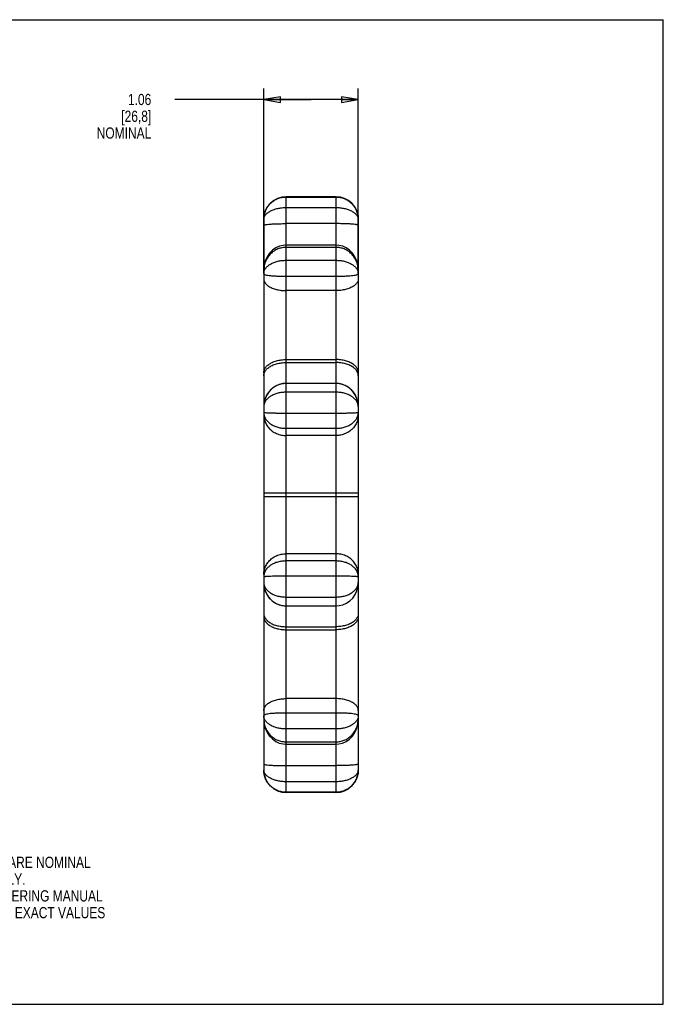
# Model space of a CAD drawing. Header units: inches. Extents: x 0 to 17, y 0 to 11.
# Tile 2 of 2: x 9.8 to 17, y 0 to 11. Entities that reach past the tile are written whole.
import ezdxf

# ---------------------------------------------------------------- set-up
doc = ezdxf.new("R2010")
doc.units = ezdxf.units.IN
doc.header["$LTSCALE"] = 0.935
doc.header["$MEASUREMENT"] = 0
doc.layers.get('0').update_dxf_attribs({"linetype": 'CONTINUOUS'})
doc.styles.get("Standard").update_dxf_attribs({"font": 'txt', "width": 0.8})
doc.dimstyles.new('DIMSTYLE_1', dxfattribs={"dimtxt": 0.125, "dimasz": 0.1875, "dimexe": 0.18, "dimexo": 0.0625, "dimgap": 0.09, "dimtad": 0, "dimtih": 1, "dimtoh": 1, "dimzin": 4, "dimdsep": 46, "dimtxsty": 'STANDARD', "dimblk": 'CLOSED', "dimblk1": 'CLOSED', "dimblk2": 'CLOSED', "dimcen": 0.09, "dimadec": 0, "dimazin": 0, "dimtp": 0.01, "dimtm": 0.01, "dimtfac": 1, "dimtofl": 0, "dimtmove": 0, "dimatfit": 3, "dimldrblk": 'CLOSED', "dimfxl": 1, "dimtolj": 1, "dimtzin": 4, "dimarcsym": 0})

# ---------------------------------------------------------------- blocks, each defined once
blk = doc.blocks.new('_CLOSED')
at = {"color": 0, "linetype": 'BYBLOCK'}
for p, q in [((0, 0), (-1, 0.167)), ((-1, 0.167), (-1, -0.167)), ((-1, -0.167), (0, 0)), ((-1, 0), (0, 0))]:
    blk.add_line(p, q, dxfattribs=at)
blk = doc.blocks.new('*D2')
at = {"color": 3, "linetype": 'CONTINUOUS'}
for p, q in [((12.539, 8.167), (12.539, 10.233)), ((13.594, 8.167), (13.594, 10.233)), ((13.066, 10.108), (11.544, 10.108)), ((12.539, 10.108), (13.066, 10.108)), ((13.594, 10.108), (13.066, 10.108))]:
    blk.add_line(p, q, dxfattribs=at)
at = {"color": 3, "linetype": 'CONTINUOUS', "xscale": 0.1875, "yscale": 0.1875, "zscale": 0.1875, "rotation": 180}
blk.add_blockref('_CLOSED', (12.539, 10.108), dxfattribs=at)
at = {"color": 3, "linetype": 'CONTINUOUS', "xscale": 0.1875, "yscale": 0.1875, "zscale": 0.1875}
blk.add_blockref('_CLOSED', (13.594, 10.108), dxfattribs=at)
at = {"color": 3, "linetype": 'CONTINUOUS', "insert": (11.282, 10.171), "char_height": 0.125, "width": 0.7, "attachment_point": 3, "line_spacing_factor": 0.9}
blk.add_mtext('1.06\\P[26,8]\\PNOMINAL', dxfattribs=at)

msp = doc.modelspace()

# ---------------------------------------------------------------- linework, layer by layer
at = {"color": 7, "linetype": 'CONTINUOUS'}
for p, q in [((0, 11), (17, 11)), ((17, 0), (17, 11)), ((12.789, 2.366), (12.789, 9.022)), ((13.344, 9.022), (12.789, 9.022)), ((13.344, 9.022), (13.344, 2.366)), ((12.789, 9.019), (13.344, 9.019)), ((12.789, 8.902), (13.344, 8.902)), ((12.539, 8.771), (12.539, 2.617)), ((13.344, 8.722), (12.789, 8.722)), ((13.594, 8.772), (13.594, 2.617)), ((13.344, 8.482), (12.789, 8.482)), ((13.344, 8.456), (12.789, 8.456)), ((12.789, 8.312), (13.344, 8.312)), ((12.789, 8.134), (13.344, 8.134)), ((13.344, 7.973), (12.789, 7.973)), ((12.789, 7.203), (13.344, 7.203)), ((12.789, 7.17), (13.344, 7.17)), ((13.344, 6.937), (12.789, 6.937)), ((13.344, 6.838), (12.789, 6.838)), ((12.539, 6.613), (12.539, 6.613)), ((12.789, 6.605), (13.344, 6.605)), ((12.789, 6.435), (13.344, 6.435)), ((13.344, 6.354), (12.789, 6.354)), ((12.539, 5.715), (13.594, 5.715)), ((12.539, 5.673), (13.594, 5.673)), ((13.344, 5.034), (12.789, 5.034)), ((13.344, 4.953), (12.789, 4.953)), ((13.344, 4.783), (12.789, 4.783)), ((13.594, 4.775), (13.594, 4.775)), ((12.789, 4.55), (13.344, 4.55)), ((12.789, 4.451), (13.344, 4.451)), ((12.789, 4.218), (13.344, 4.218)), ((12.789, 4.185), (13.344, 4.185)), ((13.344, 3.415), (12.789, 3.415)), ((13.344, 3.254), (12.789, 3.254)), ((13.344, 3.076), (12.789, 3.076)), ((12.789, 2.932), (13.344, 2.932)), ((12.789, 2.906), (13.344, 2.906)), ((13.344, 2.666), (12.789, 2.666)), ((13.344, 2.486), (12.789, 2.486)), ((13.344, 2.369), (12.789, 2.369)), ((13.344, 2.366), (12.789, 2.366)), ((0, 0), (17, 0))]:
    msp.add_line(p, q, dxfattribs=at)
for points in [[(12.789, 8.482), (12.755, 8.479), (12.713, 8.469), (12.673, 8.451), (12.636, 8.425), (12.603, 8.391), (12.576, 8.351), (12.555, 8.304), (12.542, 8.252), (12.539, 8.203)], [(13.594, 8.203), (13.59, 8.252), (13.577, 8.304), (13.557, 8.35), (13.53, 8.391), (13.497, 8.425), (13.46, 8.451), (13.42, 8.469), (13.378, 8.479), (13.344, 8.482)], [(12.789, 6.937), (12.753, 6.934), (12.711, 6.924), (12.67, 6.906), (12.633, 6.881), (12.601, 6.849), (12.574, 6.811), (12.554, 6.768), (12.542, 6.721), (12.539, 6.678)], [(13.594, 6.678), (13.59, 6.72), (13.578, 6.767), (13.559, 6.811), (13.532, 6.849), (13.5, 6.881), (13.463, 6.906), (13.422, 6.924), (13.38, 6.934), (13.344, 6.937)], [(12.539, 4.71), (12.542, 4.668), (12.554, 4.621), (12.574, 4.577), (12.6, 4.539), (12.633, 4.508), (12.67, 4.482), (12.71, 4.464), (12.753, 4.454), (12.789, 4.451)], [(13.344, 4.451), (13.379, 4.454), (13.422, 4.464), (13.462, 4.482), (13.499, 4.507), (13.532, 4.539), (13.558, 4.577), (13.578, 4.62), (13.59, 4.667), (13.594, 4.712)], [(12.539, 3.185), (12.542, 3.136), (12.555, 3.085), (12.575, 3.038), (12.603, 2.997), (12.636, 2.964), (12.673, 2.937), (12.712, 2.919), (12.754, 2.909), (12.789, 2.906)], [(13.344, 2.906), (13.377, 2.909), (13.419, 2.919), (13.459, 2.937), (13.496, 2.963), (13.529, 2.997), (13.557, 3.037), (13.577, 3.084), (13.59, 3.136), (13.594, 3.185)]]:
    msp.add_lwpolyline(points, dxfattribs=at)
for centre, radius, start, end in [((12.789, 8.772), 0.25, 90, 180), ((13.344, 8.772), 0.25, 360, 90), ((12.64, 6.677), 0.101, 179.5242, 179.9697), ((13.492, 6.677), 0.102, 0.0477, 0.5012), ((13.455, 4.775), 0.139, 0.0436, 11.4909), ((12.64, 4.711), 0.102, 180.0477, 180.5012), ((13.492, 4.711), 0.101, 359.7317, 359.9698), ((12.789, 2.616), 0.25, 180, 270), ((13.344, 2.616), 0.25, 270, 0)]:
    msp.add_arc(centre, radius, start, end, dxfattribs=at)
for points, knots in [([(12.539, 8.772), (12.539, 8.788), (12.542, 8.822), (12.557, 8.87), (12.581, 8.913), (12.614, 8.951), (12.652, 8.981), (12.695, 9.003), (12.741, 9.016), (12.773, 9.019), (12.789, 9.019)], [0, 0, 0, 0, 0.128805, 0.256823, 0.383775, 0.509279, 0.633686, 0.757008, 0.879047, 1, 1, 1, 1]), ([(13.344, 9.019), (13.359, 9.019), (13.391, 9.016), (13.437, 9.003), (13.48, 8.981), (13.519, 8.951), (13.551, 8.913), (13.575, 8.87), (13.59, 8.822), (13.594, 8.788), (13.594, 8.772)], [0, 0, 0, 0, 0.120953, 0.242992, 0.366313, 0.49072, 0.616224, 0.743176, 0.871193, 1, 1, 1, 1]), ([(12.539, 8.772), (12.539, 8.78), (12.543, 8.798), (12.559, 8.823), (12.583, 8.845), (12.616, 8.865), (12.654, 8.881), (12.696, 8.893), (12.742, 8.9), (12.773, 8.902), (12.789, 8.902)], [0, 0, 0, 0, 0.082629, 0.176603, 0.285596, 0.409388, 0.546156, 0.69274, 0.845205, 1, 1, 1, 1]), ([(13.344, 8.902), (13.359, 8.902), (13.391, 8.9), (13.436, 8.893), (13.479, 8.881), (13.517, 8.865), (13.549, 8.845), (13.574, 8.823), (13.59, 8.798), (13.594, 8.78), (13.594, 8.771)], [0, 0, 0, 0, 0.154773, 0.307218, 0.45378, 0.59053, 0.714304, 0.823282, 0.917243, 1, 1, 1, 1]), ([(12.539, 8.704), (12.539, 8.706), (12.55, 8.709), (12.566, 8.712), (12.597, 8.715), (12.635, 8.718), (12.682, 8.72), (12.734, 8.721), (12.77, 8.722), (12.789, 8.722)], [0, 0, 0, 0, 0.029579, 0.104524, 0.223525, 0.381056, 0.569393, 0.77919, 1, 1, 1, 1]), ([(13.594, 8.704), (13.594, 8.706), (13.582, 8.709), (13.566, 8.712), (13.536, 8.715), (13.497, 8.718), (13.45, 8.72), (13.398, 8.721), (13.362, 8.722), (13.344, 8.722)], [0, 0, 0, 0, 0.029579, 0.104524, 0.223525, 0.381056, 0.569393, 0.77919, 1, 1, 1, 1]), ([(12.789, 8.456), (12.773, 8.456), (12.741, 8.453), (12.695, 8.44), (12.652, 8.417), (12.614, 8.386), (12.581, 8.348), (12.557, 8.303), (12.542, 8.255), (12.539, 8.22), (12.539, 8.203)], [0, 0, 0, 0, 0.119776, 0.240821, 0.363501, 0.487721, 0.613527, 0.741188, 0.870206, 1, 1, 1, 1]), ([(13.594, 8.203), (13.594, 8.22), (13.59, 8.255), (13.575, 8.303), (13.551, 8.348), (13.519, 8.386), (13.48, 8.417), (13.437, 8.44), (13.391, 8.453), (13.359, 8.456), (13.344, 8.456)], [0, 0, 0, 0, 0.129855, 0.258864, 0.386516, 0.512314, 0.636524, 0.759196, 0.880232, 1, 1, 1, 1]), ([(12.544, 8.194), (12.547, 8.204), (12.558, 8.224), (12.583, 8.25), (12.615, 8.272), (12.653, 8.29), (12.696, 8.303), (12.742, 8.311), (12.773, 8.312), (12.789, 8.312)], [0, 0, 0, 0, 0.112345, 0.235576, 0.3709, 0.51785, 0.67403, 0.835889, 1, 1, 1, 1]), ([(13.344, 8.312), (13.359, 8.312), (13.391, 8.311), (13.436, 8.303), (13.479, 8.29), (13.517, 8.272), (13.549, 8.25), (13.574, 8.224), (13.585, 8.204), (13.589, 8.194)], [0, 0, 0, 0, 0.164111, 0.32597, 0.48215, 0.6291, 0.764424, 0.887655, 1, 1, 1, 1]), ([(12.539, 8.164), (12.539, 8.161), (12.546, 8.154), (12.561, 8.149), (12.585, 8.144), (12.617, 8.14), (12.655, 8.137), (12.697, 8.136), (12.742, 8.135), (12.773, 8.134), (12.789, 8.134)], [0, 0, 0, 0, 0.036335, 0.100195, 0.196318, 0.321462, 0.470768, 0.638124, 0.816655, 1, 1, 1, 1]), ([(13.344, 8.134), (13.359, 8.134), (13.39, 8.135), (13.436, 8.136), (13.478, 8.137), (13.516, 8.14), (13.547, 8.144), (13.571, 8.149), (13.587, 8.154), (13.594, 8.161), (13.594, 8.164)], [0, 0, 0, 0, 0.183335, 0.361858, 0.529204, 0.678503, 0.80364, 0.899758, 0.963615, 1, 1, 1, 1]), ([(12.539, 8.105), (12.539, 8.095), (12.544, 8.074), (12.563, 8.045), (12.594, 8.02), (12.634, 8), (12.681, 7.985), (12.734, 7.975), (12.77, 7.973), (12.789, 7.973)], [0, 0, 0, 0, 0.097917, 0.207058, 0.333942, 0.479961, 0.642884, 0.818188, 1, 1, 1, 1]), ([(13.594, 8.105), (13.594, 8.095), (13.589, 8.074), (13.569, 8.045), (13.538, 8.02), (13.498, 8), (13.451, 7.985), (13.399, 7.975), (13.362, 7.973), (13.344, 7.973)], [0, 0, 0, 0, 0.097917, 0.207058, 0.333942, 0.479961, 0.642884, 0.818188, 1, 1, 1, 1]), ([(12.539, 7.056), (12.539, 7.068), (12.543, 7.091), (12.563, 7.123), (12.594, 7.15), (12.634, 7.173), (12.681, 7.19), (12.734, 7.201), (12.77, 7.203), (12.789, 7.203)], [0, 0, 0, 0, 0.105237, 0.219488, 0.348402, 0.493539, 0.65326, 0.823777, 1, 1, 1, 1]), ([(12.539, 7.023), (12.539, 7.034), (12.543, 7.057), (12.563, 7.089), (12.594, 7.117), (12.634, 7.14), (12.681, 7.157), (12.734, 7.167), (12.77, 7.17), (12.789, 7.17)], [0, 0, 0, 0, 0.105237, 0.219488, 0.348402, 0.493539, 0.65326, 0.823777, 1, 1, 1, 1]), ([(13.594, 7.056), (13.594, 7.068), (13.589, 7.091), (13.569, 7.123), (13.539, 7.15), (13.499, 7.173), (13.451, 7.19), (13.399, 7.201), (13.362, 7.203), (13.344, 7.203)], [0, 0, 0, 0, 0.105237, 0.219488, 0.348402, 0.493539, 0.65326, 0.823777, 1, 1, 1, 1]), ([(13.594, 7.023), (13.594, 7.034), (13.589, 7.057), (13.569, 7.089), (13.539, 7.117), (13.499, 7.14), (13.451, 7.157), (13.399, 7.167), (13.362, 7.17), (13.344, 7.17)], [0, 0, 0, 0, 0.105237, 0.219488, 0.348402, 0.493539, 0.65326, 0.823777, 1, 1, 1, 1]), ([(12.789, 6.936), (12.773, 6.936), (12.741, 6.933), (12.695, 6.919), (12.652, 6.896), (12.613, 6.864), (12.581, 6.825), (12.557, 6.78), (12.542, 6.73), (12.539, 6.695), (12.539, 6.678)], [0, 0, 0, 0, 0.118506, 0.23843, 0.360309, 0.484227, 0.610374, 0.739112, 0.869885, 1, 1, 1, 1]), ([(13.594, 6.678), (13.594, 6.695), (13.59, 6.73), (13.575, 6.78), (13.551, 6.825), (13.519, 6.864), (13.481, 6.896), (13.437, 6.919), (13.391, 6.933), (13.359, 6.936), (13.344, 6.936)], [0, 0, 0, 0, 0.130076, 0.260854, 0.389599, 0.515751, 0.639675, 0.761559, 0.881489, 1, 1, 1, 1]), ([(12.789, 6.838), (12.773, 6.838), (12.742, 6.836), (12.696, 6.828), (12.653, 6.814), (12.615, 6.794), (12.583, 6.77), (12.558, 6.742), (12.542, 6.711), (12.539, 6.688), (12.539, 6.678)], [0, 0, 0, 0, 0.144737, 0.287878, 0.4268, 0.558715, 0.681819, 0.795791, 0.901577, 1, 1, 1, 1]), ([(13.594, 6.678), (13.594, 6.688), (13.59, 6.711), (13.574, 6.742), (13.55, 6.77), (13.517, 6.794), (13.479, 6.814), (13.436, 6.828), (13.391, 6.836), (13.359, 6.838), (13.344, 6.838)], [0, 0, 0, 0, 0.098371, 0.204164, 0.318143, 0.441253, 0.573176, 0.712106, 0.855255, 1, 1, 1, 1]), ([(12.539, 6.613), (12.539, 6.601), (12.542, 6.575), (12.558, 6.54), (12.582, 6.508), (12.615, 6.482), (12.653, 6.461), (12.696, 6.446), (12.742, 6.437), (12.773, 6.435), (12.789, 6.435)], [0, 0, 0, 0, 0.110688, 0.222607, 0.338836, 0.46091, 0.589498, 0.723624, 0.861178, 1, 1, 1, 1]), ([(12.539, 6.613), (12.539, 6.612), (12.549, 6.612), (12.561, 6.609), (12.586, 6.609), (12.617, 6.607), (12.655, 6.606), (12.697, 6.606), (12.742, 6.605), (12.773, 6.605), (12.789, 6.605)], [0, 0, 0, 0, 0.02126, 0.081566, 0.177981, 0.305326, 0.457938, 0.629271, 0.812151, 1, 1, 1, 1]), ([(13.344, 6.605), (13.359, 6.605), (13.39, 6.605), (13.436, 6.606), (13.478, 6.606), (13.516, 6.607), (13.546, 6.609), (13.572, 6.609), (13.583, 6.612), (13.594, 6.612), (13.594, 6.613)], [0, 0, 0, 0, 0.187847, 0.370726, 0.542057, 0.694668, 0.822011, 0.918425, 0.97873, 1, 1, 1, 1]), ([(13.344, 6.435), (13.359, 6.435), (13.391, 6.437), (13.436, 6.446), (13.479, 6.461), (13.518, 6.482), (13.55, 6.508), (13.575, 6.54), (13.59, 6.575), (13.594, 6.601), (13.594, 6.613)], [0, 0, 0, 0, 0.138794, 0.27632, 0.41042, 0.538981, 0.66103, 0.777236, 0.889132, 1, 1, 1, 1]), ([(12.539, 6.585), (12.539, 6.568), (12.543, 6.533), (12.562, 6.484), (12.592, 6.439), (12.632, 6.403), (12.68, 6.375), (12.733, 6.358), (12.77, 6.354), (12.789, 6.354)], [0, 0, 0, 0, 0.137473, 0.27604, 0.416556, 0.559466, 0.704729, 0.851853, 1, 1, 1, 1]), ([(13.594, 6.585), (13.594, 6.568), (13.589, 6.533), (13.571, 6.484), (13.541, 6.439), (13.501, 6.403), (13.453, 6.375), (13.4, 6.358), (13.362, 6.354), (13.344, 6.354)], [0, 0, 0, 0, 0.137473, 0.27604, 0.416556, 0.559466, 0.704729, 0.851853, 1, 1, 1, 1]), ([(12.539, 4.803), (12.539, 4.82), (12.543, 4.855), (12.562, 4.904), (12.592, 4.949), (12.632, 4.986), (12.68, 5.013), (12.733, 5.03), (12.77, 5.034), (12.789, 5.034)], [0, 0, 0, 0, 0.137473, 0.27604, 0.416556, 0.559466, 0.704729, 0.851853, 1, 1, 1, 1]), ([(12.789, 4.953), (12.773, 4.953), (12.742, 4.951), (12.696, 4.942), (12.653, 4.927), (12.615, 4.906), (12.582, 4.88), (12.558, 4.848), (12.542, 4.813), (12.539, 4.787), (12.539, 4.775)], [0, 0, 0, 0, 0.138822, 0.276376, 0.410502, 0.53909, 0.661164, 0.777393, 0.889312, 1, 1, 1, 1]), ([(13.594, 4.803), (13.594, 4.82), (13.589, 4.855), (13.571, 4.904), (13.541, 4.949), (13.501, 4.986), (13.453, 5.013), (13.4, 5.03), (13.362, 5.034), (13.344, 5.034)], [0, 0, 0, 0, 0.137473, 0.27604, 0.416556, 0.559466, 0.704729, 0.851853, 1, 1, 1, 1]), ([(13.591, 4.802), (13.59, 4.806), (13.587, 4.821), (13.575, 4.848), (13.55, 4.88), (13.518, 4.906), (13.479, 4.927), (13.436, 4.942), (13.391, 4.951), (13.359, 4.953), (13.344, 4.953)], [0, 0, 0, 0, 0.031675, 0.153537, 0.280093, 0.413013, 0.553025, 0.699069, 0.848843, 1, 1, 1, 1]), ([(12.789, 4.783), (12.773, 4.783), (12.742, 4.783), (12.697, 4.782), (12.655, 4.782), (12.617, 4.781), (12.586, 4.779), (12.561, 4.779), (12.549, 4.776), (12.539, 4.777), (12.539, 4.775)], [0, 0, 0, 0, 0.187847, 0.370726, 0.542057, 0.694668, 0.822011, 0.918425, 0.97873, 1, 1, 1, 1]), ([(13.594, 4.775), (13.594, 4.777), (13.583, 4.776), (13.572, 4.779), (13.546, 4.779), (13.516, 4.781), (13.478, 4.782), (13.436, 4.782), (13.39, 4.783), (13.359, 4.783), (13.344, 4.783)], [0, 0, 0, 0, 0.02126, 0.081566, 0.177981, 0.305326, 0.457938, 0.629271, 0.812151, 1, 1, 1, 1]), ([(12.539, 4.71), (12.539, 4.693), (12.542, 4.658), (12.557, 4.609), (12.581, 4.563), (12.613, 4.524), (12.652, 4.492), (12.695, 4.469), (12.741, 4.455), (12.773, 4.452), (12.789, 4.452)], [0, 0, 0, 0, 0.130076, 0.260854, 0.389599, 0.515751, 0.639675, 0.761559, 0.881489, 1, 1, 1, 1]), ([(12.539, 4.71), (12.539, 4.7), (12.542, 4.678), (12.558, 4.646), (12.583, 4.618), (12.615, 4.594), (12.653, 4.574), (12.696, 4.56), (12.742, 4.552), (12.773, 4.55), (12.789, 4.55)], [0, 0, 0, 0, 0.098371, 0.204164, 0.318143, 0.441253, 0.573176, 0.712106, 0.855255, 1, 1, 1, 1]), ([(13.344, 4.55), (13.359, 4.55), (13.391, 4.552), (13.436, 4.56), (13.479, 4.574), (13.517, 4.594), (13.55, 4.618), (13.574, 4.646), (13.59, 4.678), (13.594, 4.7), (13.594, 4.711)], [0, 0, 0, 0, 0.144574, 0.287553, 0.426318, 0.558085, 0.68105, 0.794894, 0.900561, 1, 1, 1, 1]), ([(12.539, 4.365), (12.539, 4.354), (12.543, 4.331), (12.563, 4.299), (12.594, 4.271), (12.634, 4.248), (12.681, 4.231), (12.734, 4.221), (12.77, 4.218), (12.789, 4.218)], [0, 0, 0, 0, 0.105237, 0.219488, 0.348402, 0.493539, 0.65326, 0.823777, 1, 1, 1, 1]), ([(12.539, 4.332), (12.539, 4.321), (12.543, 4.297), (12.563, 4.265), (12.594, 4.238), (12.634, 4.215), (12.681, 4.198), (12.734, 4.187), (12.77, 4.185), (12.789, 4.185)], [0, 0, 0, 0, 0.105237, 0.219488, 0.348402, 0.493539, 0.65326, 0.823777, 1, 1, 1, 1]), ([(13.594, 4.365), (13.594, 4.354), (13.589, 4.331), (13.569, 4.299), (13.539, 4.271), (13.499, 4.248), (13.451, 4.231), (13.399, 4.221), (13.362, 4.218), (13.344, 4.218)], [0, 0, 0, 0, 0.105237, 0.219488, 0.348402, 0.493539, 0.65326, 0.823777, 1, 1, 1, 1]), ([(13.594, 4.332), (13.594, 4.321), (13.589, 4.297), (13.569, 4.265), (13.539, 4.238), (13.499, 4.215), (13.451, 4.198), (13.399, 4.187), (13.362, 4.185), (13.344, 4.185)], [0, 0, 0, 0, 0.105237, 0.219488, 0.348402, 0.493539, 0.65326, 0.823777, 1, 1, 1, 1]), ([(12.539, 3.283), (12.539, 3.293), (12.544, 3.314), (12.563, 3.343), (12.594, 3.368), (12.634, 3.388), (12.681, 3.403), (12.734, 3.413), (12.77, 3.415), (12.789, 3.415)], [0, 0, 0, 0, 0.097917, 0.207058, 0.333942, 0.479961, 0.642884, 0.818188, 1, 1, 1, 1]), ([(13.594, 3.283), (13.594, 3.293), (13.589, 3.314), (13.569, 3.343), (13.538, 3.368), (13.498, 3.388), (13.451, 3.403), (13.399, 3.413), (13.362, 3.415), (13.344, 3.415)], [0, 0, 0, 0, 0.097917, 0.207058, 0.333942, 0.479961, 0.642884, 0.818188, 1, 1, 1, 1]), ([(12.789, 3.254), (12.773, 3.254), (12.742, 3.253), (12.697, 3.252), (12.655, 3.251), (12.617, 3.248), (12.585, 3.244), (12.561, 3.239), (12.546, 3.234), (12.539, 3.227), (12.539, 3.224)], [0, 0, 0, 0, 0.183345, 0.361876, 0.529232, 0.678538, 0.803682, 0.899805, 0.963665, 1, 1, 1, 1]), ([(12.789, 3.076), (12.773, 3.076), (12.742, 3.078), (12.696, 3.085), (12.653, 3.098), (12.615, 3.116), (12.583, 3.138), (12.558, 3.164), (12.547, 3.184), (12.544, 3.194)], [0, 0, 0, 0, 0.164111, 0.32597, 0.48215, 0.6291, 0.764424, 0.887655, 1, 1, 1, 1]), ([(13.594, 3.224), (13.594, 3.227), (13.587, 3.234), (13.571, 3.239), (13.547, 3.244), (13.516, 3.248), (13.478, 3.251), (13.436, 3.252), (13.39, 3.253), (13.359, 3.254), (13.344, 3.254)], [0, 0, 0, 0, 0.036335, 0.100195, 0.196318, 0.321462, 0.470768, 0.638124, 0.816655, 1, 1, 1, 1]), ([(13.589, 3.194), (13.585, 3.184), (13.574, 3.164), (13.549, 3.138), (13.517, 3.116), (13.479, 3.098), (13.436, 3.085), (13.391, 3.078), (13.359, 3.076), (13.344, 3.076)], [0, 0, 0, 0, 0.112345, 0.235576, 0.3709, 0.51785, 0.67403, 0.835889, 1, 1, 1, 1]), ([(12.539, 3.185), (12.539, 3.168), (12.542, 3.133), (12.557, 3.085), (12.581, 3.04), (12.614, 3.002), (12.652, 2.971), (12.695, 2.948), (12.741, 2.935), (12.773, 2.932), (12.789, 2.932)], [0, 0, 0, 0, 0.129855, 0.258864, 0.386516, 0.512314, 0.636524, 0.759196, 0.880232, 1, 1, 1, 1]), ([(13.344, 2.932), (13.359, 2.932), (13.391, 2.935), (13.437, 2.948), (13.48, 2.971), (13.519, 3.002), (13.551, 3.04), (13.575, 3.085), (13.59, 3.133), (13.594, 3.168), (13.594, 3.185)], [0, 0, 0, 0, 0.119776, 0.240821, 0.363501, 0.487721, 0.613527, 0.741188, 0.870206, 1, 1, 1, 1]), ([(12.539, 2.684), (12.539, 2.682), (12.55, 2.679), (12.566, 2.676), (12.597, 2.673), (12.635, 2.67), (12.682, 2.668), (12.734, 2.667), (12.77, 2.666), (12.789, 2.666)], [0, 0, 0, 0, 0.029579, 0.104524, 0.223525, 0.381056, 0.569393, 0.77919, 1, 1, 1, 1]), ([(13.594, 2.684), (13.594, 2.682), (13.582, 2.679), (13.566, 2.676), (13.536, 2.673), (13.497, 2.67), (13.45, 2.668), (13.398, 2.667), (13.362, 2.666), (13.344, 2.666)], [0, 0, 0, 0, 0.029579, 0.104524, 0.223525, 0.381056, 0.569393, 0.77919, 1, 1, 1, 1]), ([(12.789, 2.369), (12.773, 2.369), (12.741, 2.372), (12.695, 2.385), (12.652, 2.407), (12.614, 2.437), (12.581, 2.475), (12.557, 2.518), (12.542, 2.566), (12.539, 2.6), (12.539, 2.617)], [0, 0, 0, 0, 0.120953, 0.242992, 0.366313, 0.49072, 0.616224, 0.743176, 0.871193, 1, 1, 1, 1]), ([(12.789, 2.486), (12.773, 2.486), (12.742, 2.488), (12.696, 2.495), (12.654, 2.507), (12.616, 2.523), (12.583, 2.543), (12.559, 2.566), (12.543, 2.59), (12.539, 2.608), (12.539, 2.617)], [0, 0, 0, 0, 0.154795, 0.30726, 0.453844, 0.590612, 0.714404, 0.823397, 0.917371, 1, 1, 1, 1]), ([(13.594, 2.617), (13.594, 2.6), (13.59, 2.566), (13.575, 2.518), (13.551, 2.475), (13.519, 2.437), (13.48, 2.407), (13.437, 2.385), (13.391, 2.372), (13.359, 2.369), (13.344, 2.369)], [0, 0, 0, 0, 0.128805, 0.256823, 0.383775, 0.509279, 0.633686, 0.757008, 0.879047, 1, 1, 1, 1]), ([(13.594, 2.617), (13.594, 2.608), (13.59, 2.59), (13.574, 2.566), (13.549, 2.543), (13.517, 2.523), (13.479, 2.507), (13.436, 2.495), (13.391, 2.488), (13.359, 2.486), (13.344, 2.486)], [0, 0, 0, 0, 0.082629, 0.176603, 0.285596, 0.409388, 0.546156, 0.69274, 0.845205, 1, 1, 1, 1])]:
    msp.add_open_spline(points, degree=3, knots=knots, dxfattribs=at)
for points in [[(12.539, 8.164), (12.539, 8.174), (12.541, 8.185), (12.544, 8.194)], [(13.589, 8.194), (13.592, 8.185), (13.594, 8.174), (13.594, 8.164)], [(12.544, 3.194), (12.541, 3.204), (12.539, 3.214), (12.539, 3.224)], [(13.594, 3.224), (13.594, 3.214), (13.592, 3.204), (13.589, 3.194)]]:
    msp.add_open_spline(points, degree=3, dxfattribs=at)

# ---------------------------------------------------------------- texts
at = {"color": 3, "linetype": 'CONTINUOUS', "insert": (7.975, 1.649), "char_height": 0.125, "width": 3.5, "attachment_point": 1, "line_spacing_factor": 0.9}
msp.add_mtext('ALL DIMENSIONS SHOWN ARE NOMINAL\\PAND FOR REFERENCE ONLY.\\PPLEASE CONSULT ENGINEERING MANUAL\\POR CONTACT INTRALOX IF EXACT VALUES\\PARE REQUIRED. ', dxfattribs=at)

# ---------------------------------------------------------------- dimensions: what is measured, and where the dimension line sits
at = {"color": 3, "linetype": 'CONTINUOUS'}
dim = msp.add_linear_dim(base=(13.593716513, 10.108200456), p1=(12.538716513, 8.167419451), p2=(13.593716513, 8.167419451), text='<>\\PNOMINAL', dimstyle='DIMSTYLE_1', dxfattribs=at)
dim.commit()
dim.dimension.update_dxf_attribs({"geometry": '*D2', "text_midpoint": (10.731776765, 9.920700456), "dimtype": 160})

doc.saveas('drawing.dxf')
